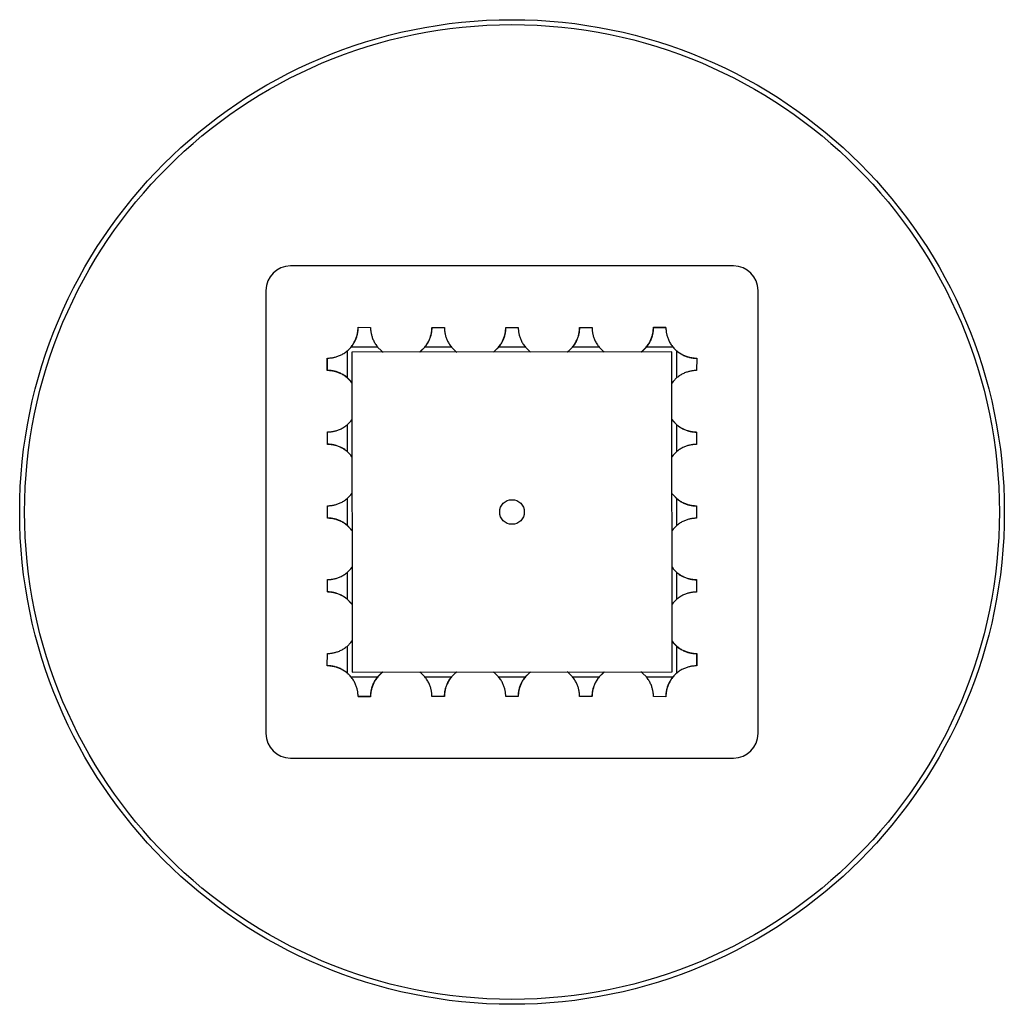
# Paper-space layout '_Superior' of a CAD drawing. Header units: millimetres. Extents: x -266 to 134, y -942 to -542.
import ezdxf

# ---------------------------------------------------------------- set-up
doc = ezdxf.new("R2010")
doc.units = ezdxf.units.MM

psp = doc.layouts.new('_Superior')

# ---------------------------------------------------------------- linework, layer by layer
at = {"color": 7, "linetype": 'Continuous', "lineweight": 25}
for p, q in [((24.22, -642), (-155.78, -642)), ((-165.78, -652), (-165.78, -832)), ((34.22, -832), (34.22, -652)), ((-128.25, -666.97), (-123.25, -666.98)), ((-98.25, -666.99), (-93.25, -666.99)), ((-68.25, -667), (-63.25, -667)), ((-65.78, -667), (-63.32, -667)), ((-38.32, -666.99), (-33.32, -666.98)), ((-38.25, -667.01), (-33.25, -667.01)), ((-8.32, -666.97), (-3.32, -666.97)), ((-8.25, -667.02), (-3.25, -667.03)), ((-120.36, -674.98), (-131.15, -674.97)), ((-90.36, -674.99), (-101.15, -674.99)), ((-60.36, -675), (-71.15, -675)), ((-30.36, -675.01), (-41.15, -675.01)), ((-0.36, -675.03), (-11.15, -675.02)), ((-140.81, -684.54), (-140.81, -679.54)), ((-140.76, -684.47), (-140.75, -679.47)), ((-132.75, -676.58), (-132.76, -687.37)), ((-0.82, -676.96), (-130.82, -677.04)), ((-130.82, -677.04), (-130.74, -807.04)), ((-0.74, -806.96), (-0.82, -676.96)), ((1.24, -687.42), (1.25, -676.63)), ((9.25, -679.53), (9.24, -684.53)), ((-132.77, -706.58), (-132.77, -717.37)), ((1.23, -717.42), (1.23, -706.63)), ((-140.79, -714.54), (-140.8, -709.54)), ((-140.77, -714.47), (-140.77, -709.47)), ((9.23, -709.53), (9.23, -714.53)), ((-140.78, -744.47), (-140.78, -739.47)), ((-140.78, -742), (-140.78, -739.54)), ((-132.78, -736.58), (-132.78, -747.37)), ((1.22, -747.42), (1.22, -736.63)), ((9.22, -739.53), (9.22, -744.53)), ((9.22, -742), (9.22, -744.46)), ((-132.79, -766.58), (-132.79, -777.37)), ((1.21, -777.42), (1.21, -766.63)), ((-140.79, -774.47), (-140.79, -769.47)), ((9.21, -769.53), (9.21, -774.53)), ((9.23, -769.46), (9.24, -774.46)), ((-140.81, -804.47), (-140.8, -799.47)), ((-132.8, -796.58), (-132.81, -807.37)), ((1.19, -807.42), (1.2, -796.63)), ((9.2, -799.53), (9.19, -804.53)), ((9.25, -799.46), (9.25, -804.46)), ((-130.74, -807.04), (-0.74, -806.96)), ((-131.2, -808.97), (-120.41, -808.98)), ((-101.2, -808.99), (-90.41, -808.99)), ((-71.2, -809), (-60.41, -809)), ((-41.2, -809.01), (-30.41, -809.01)), ((-11.2, -809.02), (-0.41, -809.03)), ((-123.31, -816.98), (-128.31, -816.97)), ((-123.24, -817.03), (-128.24, -817.03)), ((-93.31, -816.99), (-98.31, -816.99)), ((-93.24, -817.01), (-98.24, -817.02)), ((-63.31, -817), (-68.31, -817)), ((-65.78, -817), (-68.24, -817)), ((-33.31, -817.01), (-38.31, -817.01)), ((-3.31, -817.03), (-8.31, -817.02)), ((-155.78, -842), (24.22, -842))]:
    psp.add_line(p, q, dxfattribs=at)
at = {"color": 8, "linetype": 'Continuous', "lineweight": 25}
for p, q in [((-131.2, -675.03), (-131.21, -675.03)), ((-101.18, -675.02), (-101.21, -675.02)), ((-71.15, -675), (-71.21, -675)), ((-11.11, -674.97), (-11.21, -674.97)), ((1.19, -676.58), (1.19, -676.57)), ((1.2, -706.6), (1.2, -706.57)), ((1.22, -736.63), (1.22, -736.57)), ((-132.78, -747.37), (-132.78, -747.43)), ((-132.76, -777.4), (-132.76, -777.43)), ((-132.75, -807.42), (-132.75, -807.43)), ((-120.45, -809.03), (-120.35, -809.03)), ((-60.41, -809), (-60.35, -809)), ((-30.38, -808.98), (-30.35, -808.98)), ((-0.36, -808.97), (-0.35, -808.97))]:
    psp.add_line(p, q, dxfattribs=at)
at = {"color": 7, "linetype": 'Continuous', "lineweight": 25, "flags": 128}
for points in [[(-120.36, -674.98), (-118.82, -676.53), (-118.18, -677.03)], [(-103.32, -677.02), (-102.75, -676.57), (-101.21, -675.02)], [(-103.29, -677.01), (-102.69, -676.54), (-101.15, -674.99)], [(-90.36, -674.99), (-88.82, -676.54), (-88.22, -677.01)], [(-73.32, -677), (-72.75, -676.56), (-71.21, -675)], [(-73.26, -677), (-72.69, -676.55), (-71.15, -675)], [(-60.36, -675), (-58.82, -676.56), (-58.26, -677)], [(-43.31, -676.99), (-42.75, -676.54), (-41.21, -674.99)], [(-43.23, -676.99), (-42.69, -676.56), (-41.15, -675.01)], [(-30.36, -675.01), (-28.82, -676.57), (-28.31, -676.98)], [(-13.31, -676.97), (-12.75, -676.52), (-11.21, -674.97)], [(-13.2, -676.99), (-12.69, -676.57), (-11.15, -675.02)], [(-130.81, -689.53), (-131.26, -688.97), (-132.81, -687.43)], [(-130.79, -689.42), (-131.21, -688.91), (-132.76, -687.37)], [(1.24, -687.42), (-0.31, -688.96), (-0.81, -689.6)], [(-132.77, -706.58), (-131.21, -705.04), (-130.8, -704.53)], [(-0.8, -704.46), (-0.35, -705.03), (1.2, -706.57)], [(-0.8, -704.47), (-0.32, -705.09), (1.23, -706.63)], [(-130.79, -719.53), (-131.24, -718.97), (-132.79, -717.43)], [(-130.79, -719.45), (-131.22, -718.91), (-132.77, -717.37)], [(1.23, -717.42), (-0.32, -718.96), (-0.79, -719.56)], [(-132.78, -736.58), (-131.22, -735.04), (-130.78, -734.48)], [(-0.78, -734.46), (-0.34, -735.03), (1.22, -736.57)], [(-0.78, -734.52), (-0.33, -735.09), (1.22, -736.63)], [(-130.78, -749.48), (-131.23, -748.91), (-132.78, -747.37)], [(-130.77, -749.54), (-131.22, -748.97), (-132.78, -747.43)], [(1.22, -747.42), (-0.33, -748.96), (-0.77, -749.52)], [(-132.79, -766.58), (-131.24, -765.04), (-130.77, -764.44)], [(-0.77, -764.47), (-0.32, -765.03), (1.23, -766.57)], [(-0.77, -764.56), (-0.34, -765.09), (1.21, -766.63)], [(-130.77, -779.51), (-131.24, -778.91), (-132.79, -777.37)], [(-130.76, -779.54), (-131.21, -778.97), (-132.76, -777.43)], [(1.21, -777.42), (-0.35, -778.96), (-0.76, -779.47)], [(-132.8, -796.58), (-131.25, -795.04), (-130.75, -794.4)], [(-0.75, -794.47), (-0.3, -795.03), (1.25, -796.57)], [(-0.75, -794.6), (-0.35, -795.09), (1.2, -796.63)], [(-118.38, -807.03), (-118.87, -807.43), (-120.41, -808.98)], [(-118.25, -807.03), (-118.81, -807.48), (-120.35, -809.03)], [(-101.2, -808.99), (-102.74, -807.43), (-103.25, -807.02)], [(-88.34, -807.01), (-88.87, -807.44), (-90.41, -808.99)], [(-88.25, -807.01), (-88.81, -807.46), (-90.35, -809.01)], [(-71.2, -809), (-72.74, -807.44), (-73.3, -807)], [(-58.3, -807), (-58.87, -807.45), (-60.41, -809)], [(-58.24, -807), (-58.81, -807.44), (-60.35, -809)], [(-41.2, -809.01), (-42.74, -807.46), (-43.34, -806.99)], [(-28.27, -806.99), (-28.87, -807.46), (-30.41, -809.01)], [(-28.24, -806.98), (-28.81, -807.43), (-30.35, -808.98)], [(-11.2, -809.02), (-12.74, -807.47), (-13.38, -806.97)]]:
    psp.add_lwpolyline(points, dxfattribs=at)
at = {"color": 7, "linetype": 'Continuous', "lineweight": 25}
for radius in [200, 198, 5]:
    psp.add_circle((-65.78, -742), radius, dxfattribs=at)
for centre, radius, start, end in [((-155.78, -652), 10, 90, 180), ((24.22, -652), 10, 0, 90), ((-140.75, -666.97), 12.5, 309.7682, 320.1846), ((-140.82, -667.04), 12.5, 315.2397, 320.2383), ((9.25, -667.03), 12.5, 219.7682, 230.1846), ((9.18, -666.96), 12.5, 225.1183, 230.2383), ((-140.81, -816.97), 12.5, 39.7682, 50.1846), ((-140.74, -817.04), 12.5, 44.5859, 50.2383), ((9.19, -817.03), 12.5, 129.7682, 140.1846), ((9.26, -816.96), 12.5, 135.5538, 140.2383), ((-155.78, -832), 10, 180, 270), ((24.22, -832), 10, 270, 0)]:
    psp.add_arc(centre, radius, start, end, dxfattribs=at)
for points in [[(-131.21, -675.03), (-130.86, -674.61), (-130.53, -674.16), (-130.1, -673.47), (-129.96, -673.24), (-129.71, -672.77), (-129.59, -672.53), (-129.26, -671.82), (-129.08, -671.35), (-128.86, -670.67), (-128.79, -670.44), (-128.68, -670.01), (-128.63, -669.8), (-128.54, -669.41), (-128.51, -669.22), (-128.45, -668.85), (-128.43, -668.68), (-128.37, -668.2), (-128.35, -667.93), (-128.33, -667.6), (-128.33, -667.5), (-128.32, -667.33), (-128.32, -667.26), (-128.32, -667.09), (-128.32, -667.03), (-128.32, -667.03)], [(-131.15, -674.97), (-130.79, -674.55), (-130.47, -674.1), (-130.04, -673.41), (-129.9, -673.18), (-129.64, -672.71), (-129.52, -672.47), (-129.19, -671.76), (-129.01, -671.29), (-128.79, -670.61), (-128.72, -670.38), (-128.61, -669.95), (-128.56, -669.75), (-128.48, -669.35), (-128.44, -669.16), (-128.38, -668.79), (-128.36, -668.62), (-128.3, -668.14), (-128.28, -667.87), (-128.26, -667.54), (-128.26, -667.44), (-128.25, -667.27), (-128.25, -667.2), (-128.25, -667.03), (-128.25, -666.97), (-128.25, -666.97)], [(-123.25, -666.98), (-123.25, -666.98), (-123.25, -667.03), (-123.25, -667.2), (-123.25, -667.27), (-123.24, -667.44), (-123.24, -667.54), (-123.22, -667.87), (-123.2, -668.14), (-123.14, -668.62), (-123.12, -668.79), (-123.06, -669.15), (-123.03, -669.34), (-122.94, -669.74), (-122.89, -669.95), (-122.78, -670.38), (-122.72, -670.6), (-122.49, -671.29), (-122.31, -671.75), (-121.99, -672.46), (-121.87, -672.7), (-121.61, -673.18), (-121.47, -673.41), (-121.04, -674.1), (-120.71, -674.55), (-120.36, -674.98)], [(-101.21, -675.02), (-100.86, -674.59), (-100.53, -674.15), (-100.1, -673.46), (-99.96, -673.23), (-99.71, -672.75), (-99.59, -672.51), (-99.26, -671.8), (-99.08, -671.34), (-98.86, -670.65), (-98.79, -670.43), (-98.68, -670), (-98.63, -669.79), (-98.54, -669.39), (-98.51, -669.2), (-98.45, -668.84), (-98.43, -668.66), (-98.37, -668.18), (-98.35, -667.91), (-98.33, -667.58), (-98.33, -667.48), (-98.32, -667.31), (-98.32, -667.24), (-98.32, -667.08), (-98.32, -667.02), (-98.32, -667.02)], [(-101.15, -674.99), (-100.79, -674.56), (-100.47, -674.12), (-100.04, -673.43), (-99.9, -673.19), (-99.64, -672.72), (-99.52, -672.48), (-99.19, -671.77), (-99.01, -671.3), (-98.79, -670.62), (-98.72, -670.4), (-98.61, -669.97), (-98.56, -669.76), (-98.48, -669.36), (-98.44, -669.17), (-98.38, -668.81), (-98.36, -668.63), (-98.3, -668.15), (-98.28, -667.88), (-98.26, -667.55), (-98.26, -667.45), (-98.25, -667.28), (-98.25, -667.21), (-98.25, -667.04), (-98.25, -666.99), (-98.25, -666.99)], [(-93.25, -666.99), (-93.25, -666.99), (-93.25, -667.05), (-93.25, -667.21), (-93.25, -667.28), (-93.24, -667.45), (-93.24, -667.55), (-93.22, -667.88), (-93.2, -668.15), (-93.14, -668.63), (-93.12, -668.8), (-93.06, -669.17), (-93.03, -669.36), (-92.94, -669.75), (-92.89, -669.96), (-92.78, -670.39), (-92.72, -670.61), (-92.49, -671.3), (-92.31, -671.77), (-91.99, -672.48), (-91.87, -672.72), (-91.61, -673.19), (-91.47, -673.42), (-91.04, -674.12), (-90.71, -674.56), (-90.36, -674.99)], [(-71.21, -675), (-70.86, -674.58), (-70.53, -674.13), (-70.1, -673.44), (-69.96, -673.21), (-69.71, -672.74), (-69.59, -672.5), (-69.26, -671.79), (-69.08, -671.32), (-68.86, -670.64), (-68.79, -670.41), (-68.68, -669.98), (-68.63, -669.77), (-68.54, -669.38), (-68.51, -669.18), (-68.45, -668.82), (-68.43, -668.65), (-68.37, -668.17), (-68.35, -667.9), (-68.33, -667.56), (-68.33, -667.47), (-68.32, -667.3), (-68.32, -667.23), (-68.32, -667.06), (-68.32, -667), (-68.32, -667)], [(-71.15, -675), (-70.79, -674.57), (-70.47, -674.13), (-70.04, -673.44), (-69.9, -673.21), (-69.64, -672.73), (-69.52, -672.49), (-69.19, -671.78), (-69.01, -671.32), (-68.79, -670.63), (-68.72, -670.41), (-68.61, -669.98), (-68.56, -669.77), (-68.48, -669.37), (-68.44, -669.18), (-68.38, -668.82), (-68.36, -668.65), (-68.3, -668.17), (-68.28, -667.9), (-68.26, -667.56), (-68.26, -667.46), (-68.25, -667.3), (-68.25, -667.23), (-68.25, -667.06), (-68.25, -667), (-68.25, -667)], [(-63.25, -667), (-63.25, -667), (-63.25, -667.06), (-63.25, -667.23), (-63.25, -667.3), (-63.24, -667.47), (-63.24, -667.56), (-63.22, -667.89), (-63.2, -668.16), (-63.14, -668.64), (-63.12, -668.82), (-63.06, -669.18), (-63.03, -669.37), (-62.94, -669.77), (-62.89, -669.97), (-62.78, -670.4), (-62.72, -670.63), (-62.49, -671.31), (-62.31, -671.78), (-61.99, -672.49), (-61.87, -672.73), (-61.61, -673.2), (-61.47, -673.44), (-61.04, -674.13), (-60.71, -674.58), (-60.36, -675)], [(-41.21, -674.99), (-40.86, -674.56), (-40.53, -674.12), (-40.1, -673.43), (-39.96, -673.19), (-39.71, -672.72), (-39.59, -672.48), (-39.26, -671.77), (-39.08, -671.3), (-38.86, -670.62), (-38.79, -670.4), (-38.68, -669.97), (-38.63, -669.76), (-38.54, -669.36), (-38.51, -669.17), (-38.45, -668.81), (-38.43, -668.63), (-38.37, -668.15), (-38.35, -667.88), (-38.33, -667.55), (-38.33, -667.45), (-38.32, -667.28), (-38.32, -667.21), (-38.32, -667.04), (-38.32, -666.99), (-38.32, -666.99)], [(-41.15, -675.01), (-40.79, -674.58), (-40.47, -674.14), (-40.04, -673.45), (-39.9, -673.22), (-39.64, -672.74), (-39.52, -672.5), (-39.19, -671.8), (-39.01, -671.33), (-38.79, -670.65), (-38.72, -670.42), (-38.61, -669.99), (-38.56, -669.78), (-38.48, -669.38), (-38.44, -669.19), (-38.38, -668.83), (-38.36, -668.66), (-38.3, -668.18), (-38.28, -667.91), (-38.26, -667.57), (-38.26, -667.48), (-38.25, -667.31), (-38.25, -667.24), (-38.25, -667.07), (-38.25, -667.01), (-38.25, -667.01)], [(-33.25, -667.01), (-33.25, -667.01), (-33.25, -667.07), (-33.25, -667.24), (-33.25, -667.31), (-33.24, -667.48), (-33.24, -667.58), (-33.22, -667.91), (-33.2, -668.18), (-33.14, -668.66), (-33.12, -668.83), (-33.06, -669.19), (-33.03, -669.38), (-32.94, -669.78), (-32.89, -669.98), (-32.78, -670.41), (-32.72, -670.64), (-32.49, -671.32), (-32.31, -671.79), (-31.99, -672.5), (-31.87, -672.74), (-31.61, -673.22), (-31.47, -673.45), (-31.04, -674.14), (-30.71, -674.59), (-30.36, -675.01)], [(-11.21, -674.97), (-10.86, -674.54), (-10.53, -674.1), (-10.1, -673.41), (-9.96, -673.18), (-9.71, -672.7), (-9.59, -672.46), (-9.26, -671.75), (-9.08, -671.29), (-8.86, -670.61), (-8.79, -670.38), (-8.68, -669.95), (-8.63, -669.74), (-8.54, -669.34), (-8.51, -669.15), (-8.45, -668.79), (-8.43, -668.62), (-8.37, -668.14), (-8.35, -667.87), (-8.33, -667.53), (-8.33, -667.43), (-8.32, -667.27), (-8.32, -667.2), (-8.32, -667.03), (-8.32, -666.97), (-8.32, -666.97)], [(-11.15, -675.02), (-10.79, -674.6), (-10.47, -674.15), (-10.04, -673.46), (-9.9, -673.23), (-9.64, -672.76), (-9.52, -672.52), (-9.19, -671.81), (-9.01, -671.34), (-8.79, -670.66), (-8.72, -670.43), (-8.61, -670), (-8.56, -669.8), (-8.48, -669.4), (-8.44, -669.21), (-8.38, -668.84), (-8.36, -668.67), (-8.3, -668.19), (-8.28, -667.92), (-8.26, -667.59), (-8.26, -667.49), (-8.25, -667.32), (-8.25, -667.25), (-8.25, -667.08), (-8.25, -667.02), (-8.25, -667.02)], [(-3.25, -667.03), (-3.25, -667.03), (-3.25, -667.08), (-3.25, -667.25), (-3.25, -667.32), (-3.24, -667.49), (-3.24, -667.59), (-3.22, -667.92), (-3.2, -668.19), (-3.14, -668.67), (-3.12, -668.84), (-3.06, -669.2), (-3.03, -669.39), (-2.94, -669.79), (-2.89, -670), (-2.78, -670.43), (-2.72, -670.65), (-2.49, -671.34), (-2.31, -671.8), (-1.99, -672.51), (-1.87, -672.75), (-1.61, -673.23), (-1.47, -673.46), (-1.04, -674.15), (-0.71, -674.6), (-0.36, -675.03)], [(-140.75, -679.47), (-140.75, -679.47), (-140.7, -679.47), (-140.53, -679.47), (-140.46, -679.47), (-140.29, -679.46), (-140.19, -679.46), (-139.86, -679.44), (-139.59, -679.42), (-139.11, -679.36), (-138.94, -679.34), (-138.58, -679.28), (-138.39, -679.25), (-137.99, -679.16), (-137.78, -679.11), (-137.35, -679), (-137.13, -678.94), (-136.44, -678.71), (-135.98, -678.53), (-135.27, -678.21), (-135.03, -678.09), (-134.55, -677.83), (-134.32, -677.69), (-133.63, -677.26), (-133.18, -676.93), (-132.75, -676.58)], [(1.19, -676.57), (1.61, -676.92), (2.06, -677.25), (2.75, -677.68), (2.98, -677.82), (3.45, -678.07), (3.69, -678.19), (4.4, -678.52), (4.87, -678.7), (5.55, -678.92), (5.78, -678.99), (6.21, -679.1), (6.42, -679.15), (6.81, -679.24), (7, -679.27), (7.37, -679.33), (7.54, -679.35), (8.02, -679.41), (8.29, -679.43), (8.62, -679.45), (8.72, -679.45), (8.89, -679.46), (8.96, -679.46), (9.13, -679.46), (9.19, -679.46), (9.19, -679.46)], [(1.25, -676.63), (1.67, -676.99), (2.12, -677.31), (2.81, -677.74), (3.04, -677.88), (3.51, -678.14), (3.75, -678.26), (4.46, -678.59), (4.93, -678.77), (5.61, -678.99), (5.84, -679.06), (6.27, -679.17), (6.47, -679.22), (6.87, -679.3), (7.06, -679.34), (7.43, -679.4), (7.6, -679.42), (8.08, -679.48), (8.35, -679.5), (8.68, -679.52), (8.78, -679.52), (8.95, -679.53), (9.02, -679.53), (9.19, -679.53), (9.25, -679.53), (9.25, -679.53)], [(-132.81, -687.43), (-133.24, -687.08), (-133.68, -686.75), (-134.37, -686.32), (-134.6, -686.18), (-135.08, -685.93), (-135.32, -685.81), (-136.03, -685.48), (-136.49, -685.3), (-137.17, -685.08), (-137.4, -685.01), (-137.83, -684.9), (-138.04, -684.85), (-138.44, -684.76), (-138.63, -684.73), (-138.99, -684.67), (-139.16, -684.65), (-139.64, -684.59), (-139.91, -684.57), (-140.25, -684.55), (-140.35, -684.55), (-140.51, -684.54), (-140.58, -684.54), (-140.75, -684.54), (-140.81, -684.54), (-140.81, -684.54)], [(-132.76, -687.37), (-133.18, -687.01), (-133.63, -686.69), (-134.32, -686.26), (-134.55, -686.12), (-135.02, -685.86), (-135.26, -685.74), (-135.97, -685.41), (-136.44, -685.23), (-137.12, -685.01), (-137.35, -684.94), (-137.78, -684.83), (-137.98, -684.78), (-138.38, -684.7), (-138.57, -684.66), (-138.94, -684.6), (-139.11, -684.58), (-139.59, -684.52), (-139.86, -684.5), (-140.19, -684.48), (-140.29, -684.48), (-140.46, -684.47), (-140.53, -684.47), (-140.7, -684.47), (-140.76, -684.47), (-140.76, -684.47)], [(9.24, -684.53), (9.24, -684.53), (9.19, -684.53), (9.02, -684.53), (8.95, -684.53), (8.78, -684.54), (8.68, -684.54), (8.35, -684.56), (8.08, -684.58), (7.6, -684.64), (7.43, -684.66), (7.07, -684.72), (6.88, -684.75), (6.48, -684.84), (6.27, -684.89), (5.84, -685), (5.62, -685.06), (4.93, -685.29), (4.47, -685.47), (3.76, -685.79), (3.52, -685.91), (3.04, -686.17), (2.81, -686.31), (2.12, -686.74), (1.67, -687.07), (1.24, -687.42)], [(-140.77, -709.47), (-140.77, -709.47), (-140.71, -709.47), (-140.54, -709.47), (-140.47, -709.47), (-140.3, -709.46), (-140.2, -709.46), (-139.87, -709.44), (-139.6, -709.42), (-139.12, -709.36), (-138.95, -709.34), (-138.59, -709.28), (-138.4, -709.25), (-138, -709.16), (-137.8, -709.11), (-137.37, -709), (-137.14, -708.94), (-136.46, -708.71), (-135.99, -708.53), (-135.28, -708.21), (-135.04, -708.09), (-134.56, -707.83), (-134.33, -707.69), (-133.64, -707.26), (-133.19, -706.93), (-132.77, -706.58)], [(1.2, -706.57), (1.63, -706.92), (2.07, -707.25), (2.76, -707.68), (2.99, -707.82), (3.47, -708.07), (3.71, -708.19), (4.42, -708.52), (4.88, -708.7), (5.57, -708.92), (5.79, -708.99), (6.22, -709.1), (6.43, -709.15), (6.83, -709.24), (7.02, -709.27), (7.38, -709.33), (7.56, -709.35), (8.04, -709.41), (8.31, -709.43), (8.64, -709.45), (8.74, -709.45), (8.91, -709.46), (8.98, -709.46), (9.15, -709.46), (9.2, -709.46), (9.2, -709.46)], [(1.23, -706.63), (1.66, -706.99), (2.1, -707.31), (2.79, -707.74), (3.03, -707.88), (3.5, -708.14), (3.74, -708.26), (4.45, -708.59), (4.92, -708.77), (5.6, -708.99), (5.82, -709.06), (6.25, -709.17), (6.46, -709.22), (6.86, -709.3), (7.05, -709.34), (7.41, -709.4), (7.59, -709.42), (8.07, -709.48), (8.34, -709.5), (8.67, -709.52), (8.77, -709.52), (8.94, -709.53), (9.01, -709.53), (9.18, -709.53), (9.23, -709.53), (9.23, -709.53)], [(-132.79, -717.43), (-133.22, -717.08), (-133.66, -716.75), (-134.35, -716.32), (-134.59, -716.18), (-135.06, -715.93), (-135.3, -715.81), (-136.01, -715.48), (-136.48, -715.3), (-137.16, -715.08), (-137.38, -715.01), (-137.81, -714.9), (-138.02, -714.85), (-138.42, -714.76), (-138.61, -714.73), (-138.97, -714.67), (-139.15, -714.65), (-139.63, -714.59), (-139.9, -714.57), (-140.23, -714.55), (-140.33, -714.55), (-140.5, -714.54), (-140.57, -714.54), (-140.74, -714.54), (-140.79, -714.54), (-140.79, -714.54)], [(-132.77, -717.37), (-133.2, -717.01), (-133.64, -716.69), (-134.33, -716.26), (-134.56, -716.12), (-135.04, -715.86), (-135.28, -715.74), (-135.98, -715.41), (-136.45, -715.23), (-137.13, -715.01), (-137.36, -714.94), (-137.79, -714.83), (-138, -714.78), (-138.39, -714.7), (-138.59, -714.66), (-138.95, -714.6), (-139.12, -714.58), (-139.6, -714.52), (-139.87, -714.5), (-140.2, -714.48), (-140.3, -714.48), (-140.47, -714.47), (-140.54, -714.47), (-140.71, -714.47), (-140.77, -714.47), (-140.77, -714.47)], [(9.23, -714.53), (9.23, -714.53), (9.17, -714.53), (9.01, -714.53), (8.94, -714.53), (8.77, -714.54), (8.67, -714.54), (8.34, -714.56), (8.07, -714.58), (7.59, -714.64), (7.42, -714.66), (7.05, -714.72), (6.86, -714.75), (6.47, -714.84), (6.26, -714.89), (5.83, -715), (5.61, -715.06), (4.92, -715.29), (4.45, -715.47), (3.74, -715.79), (3.5, -715.91), (3.03, -716.17), (2.8, -716.31), (2.1, -716.74), (1.66, -717.07), (1.23, -717.42)], [(-140.78, -739.47), (-140.78, -739.47), (-140.72, -739.47), (-140.55, -739.47), (-140.48, -739.47), (-140.31, -739.46), (-140.22, -739.46), (-139.89, -739.44), (-139.62, -739.42), (-139.14, -739.36), (-138.96, -739.34), (-138.6, -739.28), (-138.41, -739.25), (-138.01, -739.16), (-137.81, -739.11), (-137.38, -739), (-137.15, -738.94), (-136.47, -738.71), (-136, -738.53), (-135.29, -738.21), (-135.05, -738.09), (-134.58, -737.83), (-134.34, -737.69), (-133.65, -737.26), (-133.2, -736.93), (-132.78, -736.58)], [(1.22, -736.57), (1.64, -736.92), (2.09, -737.25), (2.78, -737.68), (3.01, -737.82), (3.48, -738.07), (3.72, -738.19), (4.43, -738.52), (4.9, -738.7), (5.58, -738.92), (5.81, -738.99), (6.24, -739.1), (6.45, -739.15), (6.85, -739.24), (7.04, -739.27), (7.4, -739.33), (7.57, -739.35), (8.05, -739.41), (8.32, -739.43), (8.66, -739.45), (8.75, -739.45), (8.92, -739.46), (8.99, -739.46), (9.16, -739.46), (9.22, -739.46), (9.22, -739.46)], [(1.22, -736.63), (1.65, -736.99), (2.09, -737.31), (2.78, -737.74), (3.01, -737.88), (3.49, -738.14), (3.73, -738.26), (4.44, -738.59), (4.9, -738.77), (5.59, -738.99), (5.81, -739.06), (6.24, -739.17), (6.45, -739.22), (6.85, -739.3), (7.04, -739.34), (7.4, -739.4), (7.57, -739.42), (8.05, -739.48), (8.32, -739.5), (8.66, -739.52), (8.76, -739.52), (8.92, -739.53), (8.99, -739.53), (9.16, -739.53), (9.22, -739.53), (9.22, -739.53)], [(-132.78, -747.37), (-133.21, -747.01), (-133.65, -746.69), (-134.34, -746.26), (-134.57, -746.12), (-135.05, -745.86), (-135.29, -745.74), (-136, -745.41), (-136.46, -745.23), (-137.15, -745.01), (-137.37, -744.94), (-137.8, -744.83), (-138.01, -744.78), (-138.41, -744.7), (-138.6, -744.66), (-138.96, -744.6), (-139.13, -744.58), (-139.61, -744.52), (-139.88, -744.5), (-140.22, -744.48), (-140.32, -744.48), (-140.48, -744.47), (-140.55, -744.47), (-140.72, -744.47), (-140.78, -744.47), (-140.78, -744.47)], [(-132.78, -747.43), (-133.2, -747.08), (-133.65, -746.75), (-134.34, -746.32), (-134.57, -746.18), (-135.04, -745.93), (-135.28, -745.81), (-135.99, -745.48), (-136.46, -745.3), (-137.14, -745.08), (-137.37, -745.01), (-137.8, -744.9), (-138.01, -744.85), (-138.4, -744.76), (-138.6, -744.73), (-138.96, -744.67), (-139.13, -744.65), (-139.61, -744.59), (-139.88, -744.57), (-140.21, -744.55), (-140.31, -744.55), (-140.48, -744.54), (-140.55, -744.54), (-140.72, -744.54), (-140.78, -744.54), (-140.78, -744.54)], [(9.22, -744.53), (9.22, -744.53), (9.16, -744.53), (8.99, -744.53), (8.92, -744.53), (8.76, -744.54), (8.66, -744.54), (8.33, -744.56), (8.06, -744.58), (7.58, -744.64), (7.4, -744.66), (7.04, -744.72), (6.85, -744.75), (6.45, -744.84), (6.25, -744.89), (5.82, -745), (5.59, -745.06), (4.91, -745.29), (4.44, -745.47), (3.73, -745.79), (3.49, -745.91), (3.02, -746.17), (2.78, -746.31), (2.09, -746.74), (1.64, -747.07), (1.22, -747.42)], [(-140.79, -769.47), (-140.79, -769.47), (-140.73, -769.47), (-140.57, -769.47), (-140.5, -769.47), (-140.33, -769.46), (-140.23, -769.46), (-139.9, -769.44), (-139.63, -769.42), (-139.15, -769.36), (-138.98, -769.34), (-138.61, -769.28), (-138.42, -769.25), (-138.03, -769.16), (-137.82, -769.11), (-137.39, -769), (-137.17, -768.94), (-136.48, -768.71), (-136.01, -768.53), (-135.3, -768.21), (-135.06, -768.09), (-134.59, -767.83), (-134.35, -767.69), (-133.66, -767.26), (-133.22, -766.93), (-132.79, -766.58)], [(1.21, -766.63), (1.64, -766.99), (2.08, -767.31), (2.77, -767.74), (3, -767.88), (3.48, -768.14), (3.72, -768.26), (4.42, -768.59), (4.89, -768.77), (5.57, -768.99), (5.8, -769.06), (6.23, -769.17), (6.44, -769.22), (6.84, -769.3), (7.03, -769.34), (7.39, -769.4), (7.56, -769.42), (8.04, -769.48), (8.31, -769.5), (8.65, -769.52), (8.74, -769.52), (8.91, -769.53), (8.98, -769.53), (9.15, -769.53), (9.21, -769.53), (9.21, -769.53)], [(1.23, -766.57), (1.66, -766.92), (2.1, -767.25), (2.79, -767.68), (3.03, -767.82), (3.5, -768.07), (3.74, -768.19), (4.45, -768.52), (4.92, -768.7), (5.6, -768.92), (5.82, -768.99), (6.25, -769.1), (6.46, -769.15), (6.86, -769.24), (7.05, -769.27), (7.41, -769.33), (7.59, -769.35), (8.07, -769.41), (8.34, -769.43), (8.67, -769.45), (8.77, -769.45), (8.94, -769.46), (9.01, -769.46), (9.18, -769.46), (9.23, -769.46), (9.23, -769.46)], [(-132.79, -777.37), (-133.22, -777.01), (-133.66, -776.69), (-134.35, -776.26), (-134.59, -776.12), (-135.06, -775.86), (-135.3, -775.74), (-136.01, -775.41), (-136.48, -775.23), (-137.16, -775.01), (-137.38, -774.94), (-137.81, -774.83), (-138.02, -774.78), (-138.42, -774.7), (-138.61, -774.66), (-138.97, -774.6), (-139.15, -774.58), (-139.63, -774.52), (-139.9, -774.5), (-140.23, -774.48), (-140.33, -774.48), (-140.5, -774.47), (-140.57, -774.47), (-140.74, -774.47), (-140.79, -774.47), (-140.79, -774.47)], [(-132.76, -777.43), (-133.19, -777.08), (-133.63, -776.75), (-134.32, -776.32), (-134.55, -776.18), (-135.03, -775.93), (-135.27, -775.81), (-135.98, -775.48), (-136.44, -775.3), (-137.13, -775.08), (-137.35, -775.01), (-137.78, -774.9), (-137.99, -774.85), (-138.39, -774.76), (-138.58, -774.73), (-138.94, -774.67), (-139.12, -774.65), (-139.6, -774.59), (-139.87, -774.57), (-140.2, -774.55), (-140.3, -774.55), (-140.47, -774.54), (-140.54, -774.54), (-140.7, -774.54), (-140.76, -774.54), (-140.76, -774.54)], [(9.21, -774.53), (9.21, -774.53), (9.15, -774.53), (8.98, -774.53), (8.91, -774.53), (8.74, -774.54), (8.64, -774.54), (8.31, -774.56), (8.04, -774.58), (7.56, -774.64), (7.39, -774.66), (7.03, -774.72), (6.84, -774.75), (6.44, -774.84), (6.24, -774.89), (5.81, -775), (5.58, -775.06), (4.9, -775.29), (4.43, -775.47), (3.72, -775.79), (3.48, -775.91), (3, -776.17), (2.77, -776.31), (2.08, -776.74), (1.63, -777.07), (1.21, -777.42)], [(-140.8, -799.47), (-140.8, -799.47), (-140.75, -799.47), (-140.58, -799.47), (-140.51, -799.47), (-140.34, -799.46), (-140.24, -799.46), (-139.91, -799.44), (-139.64, -799.42), (-139.16, -799.36), (-138.99, -799.34), (-138.63, -799.28), (-138.44, -799.25), (-138.04, -799.16), (-137.83, -799.11), (-137.4, -799), (-137.18, -798.94), (-136.49, -798.71), (-136.03, -798.53), (-135.32, -798.21), (-135.08, -798.09), (-134.6, -797.83), (-134.37, -797.69), (-133.68, -797.26), (-133.23, -796.93), (-132.8, -796.58)], [(1.2, -796.63), (1.62, -796.99), (2.07, -797.31), (2.76, -797.74), (2.99, -797.88), (3.46, -798.14), (3.7, -798.26), (4.41, -798.59), (4.88, -798.77), (5.56, -798.99), (5.79, -799.06), (6.22, -799.17), (6.42, -799.22), (6.82, -799.3), (7.01, -799.34), (7.38, -799.4), (7.55, -799.42), (8.03, -799.48), (8.3, -799.5), (8.63, -799.52), (8.73, -799.52), (8.9, -799.53), (8.97, -799.53), (9.14, -799.53), (9.2, -799.53), (9.2, -799.53)], [(1.25, -796.57), (1.68, -796.92), (2.12, -797.25), (2.81, -797.68), (3.04, -797.82), (3.52, -798.07), (3.76, -798.19), (4.47, -798.52), (4.93, -798.7), (5.61, -798.92), (5.84, -798.99), (6.27, -799.1), (6.48, -799.15), (6.88, -799.24), (7.07, -799.27), (7.43, -799.33), (7.6, -799.35), (8.08, -799.41), (8.35, -799.43), (8.69, -799.45), (8.79, -799.45), (8.95, -799.46), (9.02, -799.46), (9.19, -799.46), (9.25, -799.46), (9.25, -799.46)], [(-132.81, -807.37), (-133.23, -807.01), (-133.68, -806.69), (-134.37, -806.26), (-134.6, -806.12), (-135.07, -805.86), (-135.31, -805.74), (-136.02, -805.41), (-136.49, -805.23), (-137.17, -805.01), (-137.39, -804.94), (-137.83, -804.83), (-138.03, -804.78), (-138.43, -804.7), (-138.62, -804.66), (-138.99, -804.6), (-139.16, -804.58), (-139.64, -804.52), (-139.91, -804.5), (-140.24, -804.48), (-140.34, -804.48), (-140.51, -804.47), (-140.58, -804.47), (-140.75, -804.47), (-140.81, -804.47), (-140.81, -804.47)], [(-132.75, -807.43), (-133.17, -807.08), (-133.62, -806.75), (-134.31, -806.32), (-134.54, -806.18), (-135.01, -805.93), (-135.25, -805.81), (-135.96, -805.48), (-136.43, -805.3), (-137.11, -805.08), (-137.34, -805.01), (-137.77, -804.9), (-137.97, -804.85), (-138.37, -804.76), (-138.56, -804.73), (-138.93, -804.67), (-139.1, -804.65), (-139.58, -804.59), (-139.85, -804.57), (-140.18, -804.55), (-140.28, -804.55), (-140.45, -804.54), (-140.52, -804.54), (-140.69, -804.54), (-140.75, -804.54), (-140.75, -804.54)], [(9.19, -804.53), (9.19, -804.53), (9.14, -804.53), (8.97, -804.53), (8.9, -804.53), (8.73, -804.54), (8.63, -804.54), (8.3, -804.56), (8.03, -804.58), (7.55, -804.64), (7.38, -804.66), (7.02, -804.72), (6.83, -804.75), (6.43, -804.84), (6.22, -804.89), (5.79, -805), (5.57, -805.06), (4.88, -805.29), (4.42, -805.47), (3.71, -805.79), (3.47, -805.91), (2.99, -806.17), (2.76, -806.31), (2.07, -806.74), (1.62, -807.07), (1.19, -807.42)], [(-128.31, -816.97), (-128.31, -816.97), (-128.31, -816.92), (-128.31, -816.75), (-128.31, -816.68), (-128.32, -816.51), (-128.32, -816.41), (-128.34, -816.08), (-128.36, -815.81), (-128.42, -815.33), (-128.44, -815.16), (-128.5, -814.8), (-128.53, -814.61), (-128.62, -814.21), (-128.67, -814), (-128.78, -813.57), (-128.84, -813.35), (-129.07, -812.66), (-129.25, -812.2), (-129.57, -811.49), (-129.69, -811.25), (-129.95, -810.77), (-130.09, -810.54), (-130.52, -809.85), (-130.85, -809.4), (-131.2, -808.97)], [(-120.41, -808.98), (-120.77, -809.4), (-121.09, -809.85), (-121.52, -810.54), (-121.66, -810.77), (-121.92, -811.24), (-122.04, -811.48), (-122.37, -812.19), (-122.55, -812.66), (-122.77, -813.34), (-122.84, -813.57), (-122.95, -814), (-123, -814.2), (-123.08, -814.6), (-123.12, -814.79), (-123.18, -815.16), (-123.2, -815.33), (-123.26, -815.81), (-123.28, -816.08), (-123.3, -816.41), (-123.3, -816.51), (-123.31, -816.68), (-123.31, -816.75), (-123.31, -816.92), (-123.31, -816.98), (-123.31, -816.98)], [(-120.35, -809.03), (-120.7, -809.46), (-121.03, -809.9), (-121.46, -810.59), (-121.6, -810.82), (-121.85, -811.3), (-121.97, -811.54), (-122.3, -812.25), (-122.48, -812.71), (-122.7, -813.39), (-122.77, -813.62), (-122.88, -814.05), (-122.93, -814.26), (-123.02, -814.66), (-123.05, -814.85), (-123.11, -815.21), (-123.13, -815.38), (-123.19, -815.86), (-123.21, -816.13), (-123.23, -816.47), (-123.23, -816.57), (-123.24, -816.73), (-123.24, -816.8), (-123.24, -816.97), (-123.24, -817.03), (-123.24, -817.03)], [(-98.31, -816.99), (-98.31, -816.99), (-98.31, -816.93), (-98.31, -816.76), (-98.31, -816.69), (-98.32, -816.52), (-98.32, -816.42), (-98.34, -816.09), (-98.36, -815.82), (-98.42, -815.34), (-98.44, -815.17), (-98.5, -814.81), (-98.53, -814.62), (-98.62, -814.22), (-98.67, -814.02), (-98.78, -813.59), (-98.84, -813.36), (-99.07, -812.68), (-99.25, -812.21), (-99.57, -811.5), (-99.69, -811.26), (-99.95, -810.78), (-100.09, -810.55), (-100.52, -809.86), (-100.85, -809.41), (-101.2, -808.99)], [(-90.41, -808.99), (-90.77, -809.42), (-91.09, -809.86), (-91.52, -810.55), (-91.66, -810.78), (-91.92, -811.26), (-92.04, -811.5), (-92.37, -812.2), (-92.55, -812.67), (-92.77, -813.35), (-92.84, -813.58), (-92.95, -814.01), (-93, -814.22), (-93.08, -814.62), (-93.12, -814.81), (-93.18, -815.17), (-93.2, -815.34), (-93.26, -815.82), (-93.28, -816.09), (-93.3, -816.43), (-93.3, -816.52), (-93.31, -816.69), (-93.31, -816.76), (-93.31, -816.93), (-93.31, -816.99), (-93.31, -816.99)], [(-90.35, -809.01), (-90.7, -809.44), (-91.03, -809.88), (-91.46, -810.57), (-91.6, -810.81), (-91.85, -811.28), (-91.97, -811.52), (-92.3, -812.23), (-92.48, -812.7), (-92.7, -813.38), (-92.77, -813.6), (-92.88, -814.03), (-92.93, -814.24), (-93.02, -814.64), (-93.05, -814.83), (-93.11, -815.19), (-93.13, -815.37), (-93.19, -815.85), (-93.21, -816.12), (-93.23, -816.45), (-93.23, -816.55), (-93.24, -816.72), (-93.24, -816.79), (-93.24, -816.96), (-93.24, -817.01), (-93.24, -817.01)], [(-68.31, -817), (-68.31, -817), (-68.31, -816.94), (-68.31, -816.77), (-68.31, -816.7), (-68.32, -816.53), (-68.32, -816.44), (-68.34, -816.11), (-68.36, -815.84), (-68.42, -815.36), (-68.44, -815.18), (-68.5, -814.82), (-68.53, -814.63), (-68.62, -814.23), (-68.67, -814.03), (-68.78, -813.6), (-68.84, -813.37), (-69.07, -812.69), (-69.25, -812.22), (-69.57, -811.51), (-69.69, -811.27), (-69.95, -810.8), (-70.09, -810.56), (-70.52, -809.87), (-70.85, -809.42), (-71.2, -809)], [(-60.41, -809), (-60.77, -809.43), (-61.09, -809.87), (-61.52, -810.56), (-61.66, -810.79), (-61.92, -811.27), (-62.04, -811.51), (-62.37, -812.22), (-62.55, -812.68), (-62.77, -813.37), (-62.84, -813.59), (-62.95, -814.02), (-63, -814.23), (-63.08, -814.63), (-63.12, -814.82), (-63.18, -815.18), (-63.2, -815.35), (-63.26, -815.83), (-63.28, -816.1), (-63.3, -816.44), (-63.3, -816.54), (-63.31, -816.7), (-63.31, -816.77), (-63.31, -816.94), (-63.31, -817), (-63.31, -817)], [(-60.35, -809), (-60.7, -809.42), (-61.03, -809.87), (-61.46, -810.56), (-61.6, -810.79), (-61.85, -811.26), (-61.97, -811.5), (-62.3, -812.21), (-62.48, -812.68), (-62.7, -813.36), (-62.77, -813.59), (-62.88, -814.02), (-62.93, -814.23), (-63.02, -814.62), (-63.05, -814.82), (-63.11, -815.18), (-63.13, -815.35), (-63.19, -815.83), (-63.21, -816.1), (-63.23, -816.44), (-63.23, -816.53), (-63.24, -816.7), (-63.24, -816.77), (-63.24, -816.94), (-63.24, -817), (-63.24, -817)], [(-38.31, -817.01), (-38.31, -817.01), (-38.31, -816.95), (-38.31, -816.79), (-38.31, -816.72), (-38.32, -816.55), (-38.32, -816.45), (-38.34, -816.12), (-38.36, -815.85), (-38.42, -815.37), (-38.44, -815.2), (-38.5, -814.83), (-38.53, -814.64), (-38.62, -814.25), (-38.67, -814.04), (-38.78, -813.61), (-38.84, -813.39), (-39.07, -812.7), (-39.25, -812.23), (-39.57, -811.52), (-39.69, -811.28), (-39.95, -810.81), (-40.09, -810.58), (-40.52, -809.88), (-40.85, -809.44), (-41.2, -809.01)], [(-30.41, -809.01), (-30.77, -809.44), (-31.09, -809.88), (-31.52, -810.57), (-31.66, -810.81), (-31.92, -811.28), (-32.04, -811.52), (-32.37, -812.23), (-32.55, -812.7), (-32.77, -813.38), (-32.84, -813.6), (-32.95, -814.03), (-33, -814.24), (-33.08, -814.64), (-33.12, -814.83), (-33.18, -815.19), (-33.2, -815.37), (-33.26, -815.85), (-33.28, -816.12), (-33.3, -816.45), (-33.3, -816.55), (-33.31, -816.72), (-33.31, -816.79), (-33.31, -816.96), (-33.31, -817.01), (-33.31, -817.01)], [(-30.35, -808.98), (-30.7, -809.41), (-31.03, -809.85), (-31.46, -810.54), (-31.6, -810.77), (-31.85, -811.25), (-31.97, -811.49), (-32.3, -812.2), (-32.48, -812.66), (-32.7, -813.35), (-32.77, -813.57), (-32.88, -814), (-32.93, -814.21), (-33.02, -814.61), (-33.05, -814.8), (-33.11, -815.16), (-33.13, -815.34), (-33.19, -815.82), (-33.21, -816.09), (-33.23, -816.42), (-33.23, -816.52), (-33.24, -816.69), (-33.24, -816.76), (-33.24, -816.92), (-33.24, -816.98), (-33.24, -816.98)], [(-8.31, -817.02), (-8.31, -817.02), (-8.31, -816.97), (-8.31, -816.8), (-8.31, -816.73), (-8.32, -816.56), (-8.32, -816.46), (-8.34, -816.13), (-8.36, -815.86), (-8.42, -815.38), (-8.44, -815.21), (-8.5, -814.85), (-8.53, -814.66), (-8.62, -814.26), (-8.67, -814.05), (-8.78, -813.62), (-8.84, -813.4), (-9.07, -812.71), (-9.25, -812.25), (-9.57, -811.54), (-9.69, -811.3), (-9.95, -810.82), (-10.09, -810.59), (-10.52, -809.9), (-10.85, -809.45), (-11.2, -809.02)], [(-0.41, -809.03), (-0.77, -809.45), (-1.09, -809.9), (-1.52, -810.59), (-1.66, -810.82), (-1.92, -811.29), (-2.04, -811.53), (-2.37, -812.24), (-2.55, -812.71), (-2.77, -813.39), (-2.84, -813.62), (-2.95, -814.05), (-3, -814.25), (-3.08, -814.65), (-3.12, -814.84), (-3.18, -815.21), (-3.2, -815.38), (-3.26, -815.86), (-3.28, -816.13), (-3.3, -816.46), (-3.3, -816.56), (-3.31, -816.73), (-3.31, -816.8), (-3.31, -816.97), (-3.31, -817.03), (-3.31, -817.03)], [(-0.35, -808.97), (-0.7, -809.39), (-1.03, -809.84), (-1.46, -810.53), (-1.6, -810.76), (-1.85, -811.23), (-1.97, -811.47), (-2.3, -812.18), (-2.48, -812.65), (-2.7, -813.33), (-2.77, -813.56), (-2.88, -813.99), (-2.93, -814.2), (-3.02, -814.59), (-3.05, -814.78), (-3.11, -815.15), (-3.13, -815.32), (-3.19, -815.8), (-3.21, -816.07), (-3.23, -816.4), (-3.23, -816.5), (-3.24, -816.67), (-3.24, -816.74), (-3.24, -816.91), (-3.24, -816.97), (-3.24, -816.97)]]:
    psp.add_open_spline(points, degree=3, knots=[0, 0, 0, 0, 0.125, 0.125, 0.1875, 0.1875, 0.25, 0.25, 0.375, 0.375, 0.4375, 0.4375, 0.5, 0.5, 0.5625, 0.5625, 0.625, 0.625, 0.75, 0.75, 0.8125, 0.8125, 0.875, 0.875, 1, 1, 1, 1], dxfattribs=at)

doc.saveas('drawing.dxf')
